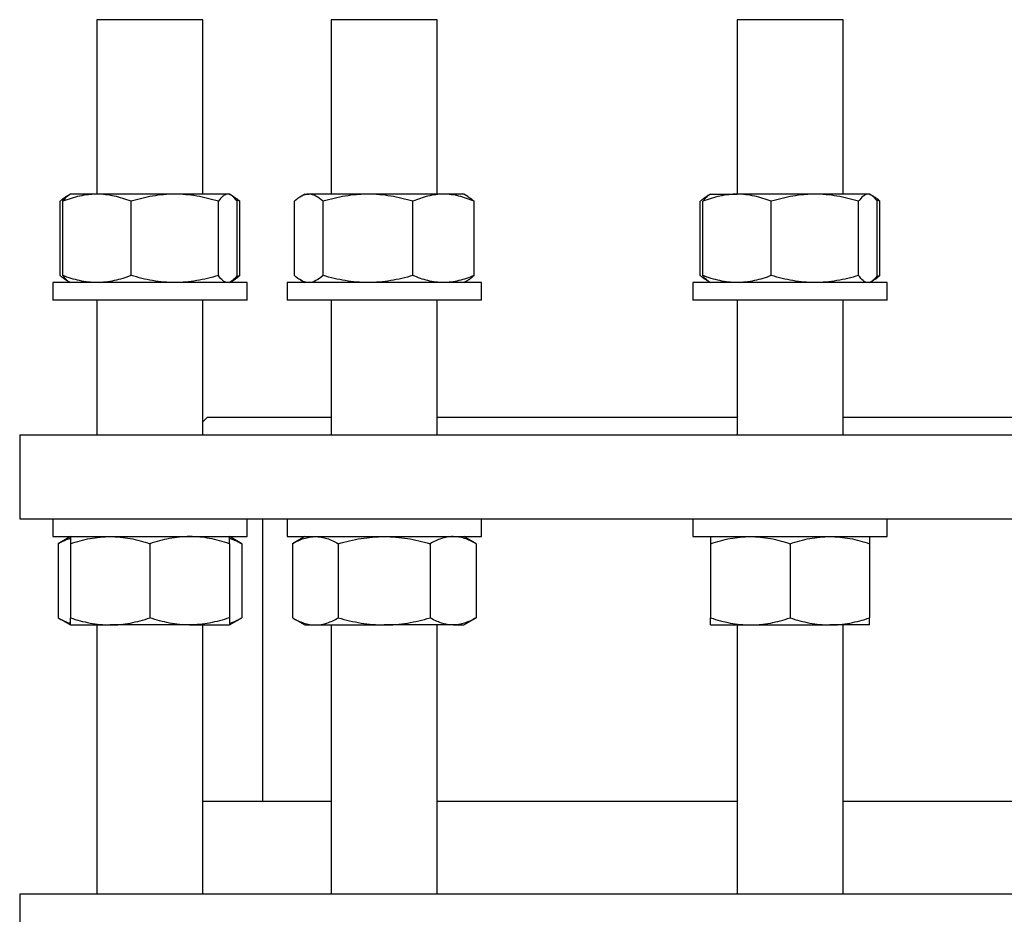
# Model space of a CAD drawing. Header units: millimetres. Extents: x 19 to 951, y 36 to 957.
# Tile 2 of 9: x 31 to 254, y 238 to 441. Entities that reach past the tile are written whole.
import ezdxf

# ---------------------------------------------------------------- set-up
doc = ezdxf.new("R2010")
doc.units = ezdxf.units.MM

msp = doc.modelspace()

# ---------------------------------------------------------------- linework, layer by layer
at = {"color": 7, "linetype": 'Continuous', "lineweight": 25}
for p, q in [((48.88, 440.84), (48.88, 401.34)), ((71.37, 440.84), (48.88, 440.84)), ((72.88, 440.84), (71.37, 440.84)), ((72.88, 401.34), (72.88, 440.84)), ((101.94, 440.84), (101.94, 401.34)), ((125.94, 440.84), (101.94, 440.84)), ((125.94, 401.34), (125.94, 440.84)), ((193.84, 440.84), (193.84, 401.34)), ((217.84, 440.84), (193.84, 440.84)), ((217.84, 401.34), (217.84, 440.84)), ((42.88, 401.34), (42.49, 401.11)), ((48.89, 401.34), (42.88, 401.34)), ((66.51, 401.34), (48.89, 401.34)), ((78.5, 401.34), (66.51, 401.34)), ((78.88, 401.34), (78.5, 401.34)), ((79.27, 401.11), (78.88, 401.34)), ((95.94, 401.34), (94.99, 400.79)), ((95.94, 401.34), (96.84, 401.34)), ((110.26, 401.34), (96.84, 401.34)), ((127.36, 401.34), (110.26, 401.34)), ((131.94, 401.34), (127.36, 401.34)), ((132.89, 400.79), (131.94, 401.34)), ((187.84, 401.34), (187.44, 401.11)), ((187.84, 401.34), (193.84, 401.34)), ((211.46, 401.34), (193.84, 401.34)), ((223.46, 401.34), (211.46, 401.34)), ((223.84, 401.34), (223.46, 401.34)), ((224.23, 401.11), (223.84, 401.34)), ((40.53, 382.94), (40.53, 399.73)), ((41.14, 382.94), (41.14, 399.73)), ((42.49, 401.11), (41.93, 400.79)), ((56.63, 382.94), (56.63, 399.73)), ((76.38, 382.94), (76.38, 399.73)), ((79.83, 400.79), (79.35, 401.07)), ((81.23, 399.73), (80.36, 400.08)), ((80.62, 382.94), (80.62, 399.73)), ((81.23, 382.94), (81.23, 399.73)), ((93.59, 382.94), (93.59, 399.73)), ((100.09, 382.94), (100.09, 399.73)), ((120.43, 382.94), (120.43, 399.73)), ((134.28, 382.94), (134.28, 399.73)), ((185.49, 382.94), (185.49, 399.73)), ((186.09, 382.94), (186.09, 399.73)), ((187.44, 401.11), (186.88, 400.79)), ((201.59, 382.94), (201.59, 399.73)), ((221.33, 382.94), (221.33, 399.73)), ((224.79, 400.79), (224.26, 401.09)), ((226.18, 399.73), (225.3, 400.09)), ((225.58, 382.94), (225.58, 399.73)), ((226.18, 382.94), (226.18, 399.73)), ((38.88, 381.34), (38.88, 377.34)), ((82.88, 381.34), (38.88, 381.34)), ((41.93, 381.89), (42.49, 381.56)), ((42.49, 381.56), (42.88, 381.34)), ((78.88, 381.34), (79.27, 381.56)), ((79.35, 381.61), (79.83, 381.89)), ((81.23, 382.94), (80.36, 382.59)), ((82.88, 377.34), (82.88, 381.34)), ((91.94, 381.34), (91.94, 377.34)), ((135.94, 381.34), (91.94, 381.34)), ((94.99, 381.89), (95.94, 381.34)), ((131.94, 381.34), (132.89, 381.89)), ((135.94, 377.34), (135.94, 381.34)), ((183.84, 381.34), (183.84, 377.34)), ((227.84, 381.34), (183.84, 381.34)), ((186.88, 381.89), (187.44, 381.56)), ((187.44, 381.56), (187.84, 381.34)), ((223.84, 381.34), (224.23, 381.56)), ((224.26, 381.58), (224.79, 381.89)), ((226.18, 382.94), (225.3, 382.59)), ((227.84, 377.34), (227.84, 381.34)), ((82.88, 377.34), (38.88, 377.34)), ((48.88, 377.34), (48.88, 346.84)), ((72.88, 346.84), (72.88, 377.34)), ((135.94, 377.34), (91.94, 377.34)), ((101.94, 377.34), (101.94, 346.84)), ((125.94, 346.84), (125.94, 377.34)), ((227.84, 377.34), (183.84, 377.34)), ((193.84, 377.34), (193.84, 346.84)), ((217.84, 346.84), (217.84, 377.34)), ((73.89, 350.84), (72.88, 349.82)), ((73.89, 350.84), (101.94, 350.84)), ((125.94, 350.84), (193.84, 350.84)), ((217.84, 350.84), (299.95, 350.84)), ((31.39, 346.84), (31.39, 327.84)), ((31.39, 346.84), (486.39, 346.84)), ((31.39, 327.84), (486.39, 327.84)), ((38.88, 327.84), (38.88, 323.84)), ((82.88, 323.84), (82.88, 327.84)), ((86.39, 327.84), (86.39, 263.9)), ((91.94, 327.84), (91.94, 323.84)), ((135.94, 323.84), (135.94, 327.84)), ((183.84, 327.84), (183.84, 323.84)), ((227.84, 323.84), (227.84, 327.84)), ((38.88, 323.84), (82.88, 323.84)), ((42.88, 323.84), (40.09, 322.23)), ((81.66, 322.23), (78.88, 323.84)), ((91.94, 323.84), (135.94, 323.84)), ((95.94, 323.84), (93.15, 322.23)), ((134.72, 322.23), (131.94, 323.84)), ((183.84, 323.84), (227.84, 323.84)), ((40.09, 322.23), (40.09, 305.44)), ((42.88, 322.23), (42.88, 305.44)), ((60.88, 322.23), (60.88, 305.44)), ((78.88, 322.23), (78.88, 305.44)), ((81.66, 322.23), (81.66, 305.44)), ((93.15, 322.23), (93.15, 305.44)), ((103.54, 322.23), (103.54, 305.44)), ((124.33, 322.23), (124.33, 305.44)), ((134.72, 322.23), (134.72, 305.44)), ((187.84, 322.23), (187.84, 305.44)), ((205.84, 322.23), (205.84, 305.44)), ((223.84, 322.23), (223.84, 305.44)), ((40.09, 305.44), (42.88, 303.84)), ((78.88, 303.84), (81.66, 305.44)), ((93.15, 305.44), (95.94, 303.84)), ((131.94, 303.84), (134.72, 305.44)), ((42.88, 303.84), (51.88, 303.84)), ((48.88, 303.84), (48.88, 242.9)), ((69.88, 303.84), (51.88, 303.84)), ((69.88, 303.84), (78.88, 303.84)), ((72.88, 242.9), (72.88, 303.84)), ((95.94, 303.84), (98.35, 303.84)), ((98.35, 303.84), (113.94, 303.84)), ((101.94, 303.84), (101.94, 242.9)), ((129.53, 303.84), (113.94, 303.84)), ((125.94, 242.9), (125.94, 303.84)), ((129.53, 303.84), (131.94, 303.84)), ((187.84, 303.84), (196.84, 303.84)), ((193.84, 303.84), (193.84, 242.9)), ((196.84, 303.84), (214.84, 303.84)), ((223.84, 303.84), (214.84, 303.84)), ((217.84, 242.9), (217.84, 303.84)), ((101.94, 263.9), (72.88, 263.9)), ((193.84, 263.9), (125.94, 263.9)), ((299.95, 263.9), (217.84, 263.9)), ((31.39, 242.9), (31.39, 228.9)), ((486.39, 242.9), (31.39, 242.9))]:
    msp.add_line(p, q, dxfattribs=at)
for points, knots in [([(48.89, 401.34), (48.56, 401.34), (48.23, 401.33), (47.57, 401.29), (47.24, 401.26), (46.26, 401.15), (45.61, 401.04), (43.68, 400.62), (42.4, 400.22), (41.14, 399.73)], [0, 0, 0, 0, 0.125, 0.125, 0.25, 0.25, 0.5, 0.5, 1, 1, 1, 1]), ([(56.63, 399.73), (55.37, 400.22), (54.09, 400.62), (51.51, 401.18), (50.21, 401.34), (48.89, 401.34)], [0, 0, 0, 0, 0.5, 0.5, 1, 1, 1, 1]), ([(66.51, 401.34), (65.67, 401.34), (64.83, 401.3), (63.15, 401.15), (62.32, 401.04), (59.85, 400.62), (58.23, 400.21), (56.63, 399.73)], [0, 0, 0, 0, 0.25, 0.25, 0.5, 0.5, 1, 1, 1, 1]), ([(76.38, 399.73), (75.57, 399.97), (74.76, 400.2), (73.12, 400.6), (72.3, 400.77), (69.83, 401.19), (68.18, 401.34), (66.51, 401.34)], [0, 0, 0, 0, 0.25, 0.25, 0.5, 0.5, 1, 1, 1, 1]), ([(78.5, 401.34), (78.41, 401.34), (78.32, 401.33), (78.14, 401.29), (78.05, 401.26), (77.78, 401.15), (77.6, 401.04), (77.07, 400.62), (76.72, 400.22), (76.38, 399.73)], [0, 0, 0, 0, 0.125, 0.125, 0.25, 0.25, 0.5, 0.5, 1, 1, 1, 1]), ([(80.62, 399.73), (80.28, 400.22), (79.93, 400.62), (79.22, 401.18), (78.86, 401.34), (78.5, 401.34)], [0, 0, 0, 0, 0.5, 0.5, 1, 1, 1, 1]), ([(96.84, 401.34), (96.7, 401.34), (96.56, 401.33), (96.29, 401.29), (96.15, 401.26), (95.74, 401.15), (95.47, 401.04), (94.66, 400.62), (94.12, 400.22), (93.59, 399.73)], [0, 0, 0, 0, 0.125, 0.125, 0.25, 0.25, 0.5, 0.5, 1, 1, 1, 1]), ([(100.09, 399.73), (99.56, 400.22), (99.02, 400.62), (97.94, 401.18), (97.39, 401.34), (96.84, 401.34)], [0, 0, 0, 0, 0.5, 0.5, 1, 1, 1, 1]), ([(110.26, 401.34), (109.83, 401.34), (109.4, 401.33), (108.53, 401.29), (108.1, 401.26), (106.81, 401.15), (105.96, 401.04), (103.42, 400.62), (101.75, 400.22), (100.09, 399.73)], [0, 0, 0, 0, 0.125, 0.125, 0.25, 0.25, 0.5, 0.5, 1, 1, 1, 1]), ([(120.43, 399.73), (118.77, 400.22), (117.09, 400.62), (113.71, 401.18), (111.99, 401.34), (110.26, 401.34)], [0, 0, 0, 0, 0.5, 0.5, 1, 1, 1, 1]), ([(127.36, 401.34), (126.77, 401.34), (126.18, 401.3), (125.01, 401.15), (124.42, 401.04), (122.69, 400.62), (121.55, 400.21), (120.43, 399.73)], [0, 0, 0, 0, 0.25, 0.25, 0.5, 0.5, 1, 1, 1, 1]), ([(134.28, 399.73), (133.72, 399.97), (133.15, 400.2), (132, 400.6), (131.43, 400.77), (129.69, 401.19), (128.53, 401.34), (127.36, 401.34)], [0, 0, 0, 0, 0.25, 0.25, 0.5, 0.5, 1, 1, 1, 1]), ([(193.84, 401.34), (193.51, 401.34), (193.18, 401.33), (192.52, 401.29), (192.2, 401.26), (191.22, 401.15), (190.57, 401.04), (188.63, 400.62), (187.36, 400.22), (186.09, 399.73)], [0, 0, 0, 0, 0.125, 0.125, 0.25, 0.25, 0.5, 0.5, 1, 1, 1, 1]), ([(201.59, 399.73), (200.32, 400.22), (199.05, 400.62), (196.47, 401.18), (195.16, 401.34), (193.84, 401.34)], [0, 0, 0, 0, 0.5, 0.5, 1, 1, 1, 1]), ([(211.46, 401.34), (211.04, 401.34), (210.62, 401.33), (209.78, 401.29), (209.37, 401.26), (208.12, 401.15), (207.29, 401.04), (204.83, 400.62), (203.2, 400.22), (201.59, 399.73)], [0, 0, 0, 0, 0.125, 0.125, 0.25, 0.25, 0.5, 0.5, 1, 1, 1, 1]), ([(221.33, 399.73), (219.72, 400.22), (218.09, 400.62), (214.81, 401.18), (213.14, 401.34), (211.46, 401.34)], [0, 0, 0, 0, 0.5, 0.5, 1, 1, 1, 1]), ([(223.46, 401.34), (223.28, 401.34), (223.1, 401.3), (222.74, 401.15), (222.56, 401.04), (222.03, 400.62), (221.68, 400.21), (221.33, 399.73)], [0, 0, 0, 0, 0.25, 0.25, 0.5, 0.5, 1, 1, 1, 1]), ([(225.58, 399.73), (225.41, 399.97), (225.23, 400.2), (224.88, 400.6), (224.7, 400.77), (224.17, 401.19), (223.82, 401.34), (223.46, 401.34)], [0, 0, 0, 0, 0.25, 0.25, 0.5, 0.5, 1, 1, 1, 1]), ([(42.27, 400.96), (42.19, 400.93), (41.95, 400.81), (41.53, 400.55), (41.03, 400.17), (40.7, 399.88), (40.53, 399.73)], [0, 0, 0, 0, 0.1320222, 0.4212851, 0.7106791, 1, 1, 1, 1]), ([(41.14, 399.73), (41.25, 399.89), (41.48, 400.2), (41.83, 400.59), (42.16, 400.9), (42.39, 401.04), (42.49, 401.11)], [0, 0, 0, 0, 0.25671, 0.513492, 0.77014, 1, 1, 1, 1]), ([(79.83, 400.78), (79.96, 400.7), (80.26, 400.53), (80.73, 400.17), (81.06, 399.88), (81.23, 399.73)], [0, 0, 0, 0, 0.281554, 0.640822, 1, 1, 1, 1]), ([(132.89, 400.78), (133.02, 400.7), (133.32, 400.53), (133.79, 400.17), (134.12, 399.88), (134.28, 399.73)], [0, 0, 0, 0, 0.281554, 0.640822, 1, 1, 1, 1]), ([(187.23, 400.96), (187.06, 400.87), (186.67, 400.68), (186.09, 400.26), (185.69, 399.91), (185.49, 399.73)], [0, 0, 0, 0, 0.297733, 0.648849, 1, 1, 1, 1]), ([(187.45, 401.1), (187.39, 401.07), (187.21, 400.98), (186.89, 400.69), (186.49, 400.27), (186.22, 399.91), (186.09, 399.73)], [0, 0, 0, 0, 0.1168445, 0.4091408, 0.7045558, 1, 1, 1, 1]), ([(226.18, 399.73), (225.94, 399.94), (225.5, 400.32), (225.03, 400.66), (224.8, 400.78), (224.79, 400.78)], [0, 0, 0, 0, 0.520255, 0.961499, 1, 1, 1, 1]), ([(42.27, 381.71), (42.19, 381.75), (41.95, 381.86), (41.53, 382.13), (41.03, 382.5), (40.7, 382.8), (40.53, 382.94)], [0, 0, 0, 0, 0.132022, 0.421285, 0.710679, 1, 1, 1, 1]), ([(48.89, 381.34), (48.56, 381.34), (48.23, 381.35), (47.57, 381.38), (47.24, 381.41), (46.26, 381.52), (45.61, 381.63), (43.68, 382.05), (42.4, 382.46), (41.14, 382.94)], [0, 0, 0, 0, 0.125, 0.125, 0.25, 0.25, 0.5, 0.5, 1, 1, 1, 1]), ([(41.14, 382.94), (41.25, 382.79), (41.48, 382.48), (41.83, 382.09), (42.16, 381.77), (42.39, 381.63), (42.49, 381.57)], [0, 0, 0, 0, 0.25671, 0.513492, 0.77014, 1, 1, 1, 1]), ([(56.63, 382.94), (55.37, 382.45), (54.09, 382.05), (51.51, 381.49), (50.21, 381.34), (48.89, 381.34)], [0, 0, 0, 0, 0.5, 0.5, 1, 1, 1, 1]), ([(66.51, 381.34), (65.67, 381.34), (64.83, 381.37), (63.15, 381.52), (62.32, 381.63), (59.85, 382.06), (58.23, 382.46), (56.63, 382.94)], [0, 0, 0, 0, 0.25, 0.25, 0.5, 0.5, 1, 1, 1, 1]), ([(76.38, 382.94), (75.57, 382.7), (74.76, 382.48), (73.12, 382.08), (72.3, 381.91), (69.83, 381.49), (68.18, 381.34), (66.51, 381.34)], [0, 0, 0, 0, 0.25, 0.25, 0.5, 0.5, 1, 1, 1, 1]), ([(78.5, 381.34), (78.41, 381.34), (78.32, 381.35), (78.14, 381.38), (78.05, 381.41), (77.78, 381.52), (77.6, 381.63), (77.07, 382.05), (76.72, 382.46), (76.38, 382.94)], [0, 0, 0, 0, 0.125, 0.125, 0.25, 0.25, 0.5, 0.5, 1, 1, 1, 1]), ([(80.62, 382.94), (80.28, 382.45), (79.93, 382.05), (79.22, 381.49), (78.86, 381.34), (78.5, 381.34)], [0, 0, 0, 0, 0.5, 0.5, 1, 1, 1, 1]), ([(79.83, 381.89), (79.96, 381.97), (80.26, 382.15), (80.73, 382.5), (81.06, 382.8), (81.23, 382.94)], [0, 0, 0, 0, 0.281554, 0.640822, 1, 1, 1, 1]), ([(96.84, 381.34), (96.7, 381.34), (96.56, 381.35), (96.29, 381.38), (96.15, 381.41), (95.74, 381.52), (95.47, 381.63), (94.66, 382.05), (94.12, 382.46), (93.59, 382.94)], [0, 0, 0, 0, 0.125, 0.125, 0.25, 0.25, 0.5, 0.5, 1, 1, 1, 1]), ([(100.09, 382.94), (99.56, 382.45), (99.02, 382.05), (97.94, 381.49), (97.39, 381.34), (96.84, 381.34)], [0, 0, 0, 0, 0.5, 0.5, 1, 1, 1, 1]), ([(110.26, 381.34), (109.83, 381.34), (109.4, 381.35), (108.53, 381.38), (108.1, 381.41), (106.81, 381.52), (105.96, 381.63), (103.42, 382.05), (101.75, 382.46), (100.09, 382.94)], [0, 0, 0, 0, 0.125, 0.125, 0.25, 0.25, 0.5, 0.5, 1, 1, 1, 1]), ([(120.43, 382.94), (118.77, 382.45), (117.09, 382.05), (113.71, 381.49), (111.99, 381.34), (110.26, 381.34)], [0, 0, 0, 0, 0.5, 0.5, 1, 1, 1, 1]), ([(127.36, 381.34), (126.77, 381.34), (126.18, 381.37), (125.01, 381.52), (124.42, 381.63), (122.69, 382.06), (121.55, 382.46), (120.43, 382.94)], [0, 0, 0, 0, 0.25, 0.25, 0.5, 0.5, 1, 1, 1, 1]), ([(134.28, 382.94), (133.72, 382.7), (133.15, 382.48), (132, 382.08), (131.43, 381.91), (129.69, 381.49), (128.53, 381.34), (127.36, 381.34)], [0, 0, 0, 0, 0.25, 0.25, 0.5, 0.5, 1, 1, 1, 1]), ([(132.89, 381.89), (133.02, 381.97), (133.32, 382.15), (133.79, 382.5), (134.12, 382.8), (134.28, 382.94)], [0, 0, 0, 0, 0.281554, 0.640822, 1, 1, 1, 1]), ([(187.23, 381.71), (187.06, 381.8), (186.67, 381.99), (186.09, 382.41), (185.69, 382.77), (185.49, 382.94)], [0, 0, 0, 0, 0.297733, 0.648849, 1, 1, 1, 1]), ([(193.84, 381.34), (193.51, 381.34), (193.18, 381.35), (192.52, 381.38), (192.2, 381.41), (191.22, 381.52), (190.57, 381.63), (188.63, 382.05), (187.36, 382.46), (186.09, 382.94)], [0, 0, 0, 0, 0.125, 0.125, 0.25, 0.25, 0.5, 0.5, 1, 1, 1, 1]), ([(187.45, 381.58), (187.39, 381.6), (187.21, 381.7), (186.89, 381.98), (186.49, 382.41), (186.22, 382.77), (186.09, 382.94)], [0, 0, 0, 0, 0.116844, 0.409141, 0.704556, 1, 1, 1, 1]), ([(201.59, 382.94), (200.32, 382.45), (199.05, 382.05), (196.47, 381.49), (195.16, 381.34), (193.84, 381.34)], [0, 0, 0, 0, 0.5, 0.5, 1, 1, 1, 1]), ([(211.46, 381.34), (211.04, 381.34), (210.62, 381.35), (209.78, 381.38), (209.37, 381.41), (208.12, 381.52), (207.29, 381.63), (204.83, 382.05), (203.2, 382.46), (201.59, 382.94)], [0, 0, 0, 0, 0.125, 0.125, 0.25, 0.25, 0.5, 0.5, 1, 1, 1, 1]), ([(221.33, 382.94), (219.72, 382.45), (218.09, 382.05), (214.81, 381.49), (213.14, 381.34), (211.46, 381.34)], [0, 0, 0, 0, 0.5, 0.5, 1, 1, 1, 1]), ([(223.46, 381.34), (223.28, 381.34), (223.1, 381.37), (222.74, 381.52), (222.56, 381.63), (222.03, 382.06), (221.68, 382.46), (221.33, 382.94)], [0, 0, 0, 0, 0.25, 0.25, 0.5, 0.5, 1, 1, 1, 1]), ([(225.58, 382.94), (225.41, 382.7), (225.23, 382.48), (224.88, 382.08), (224.7, 381.91), (224.17, 381.49), (223.82, 381.34), (223.46, 381.34)], [0, 0, 0, 0, 0.25, 0.25, 0.5, 0.5, 1, 1, 1, 1]), ([(226.18, 382.94), (225.94, 382.74), (225.5, 382.35), (225.03, 382.01), (224.8, 381.9), (224.79, 381.89)], [0, 0, 0, 0, 0.520255, 0.961499, 1, 1, 1, 1]), ([(40.09, 322.23), (40.37, 322.39), (40.93, 322.7), (41.78, 323.08), (42.43, 323.34), (42.8, 323.44), (42.88, 323.46)], [0, 0, 0, 0, 0.30517, 0.610427, 0.915525, 1, 1, 1, 1]), ([(42.88, 322.23), (44.35, 322.72), (45.83, 323.12), (48.83, 323.68), (50.35, 323.84), (51.88, 323.84)], [0, 0, 0, 0, 0.5, 0.5, 1, 1, 1, 1]), ([(42.88, 323.84), (42.88, 323.84), (42.88, 323.83), (42.88, 323.79), (42.88, 323.76), (42.88, 323.65), (42.88, 323.54), (42.88, 323.12), (42.88, 322.72), (42.88, 322.23)], [0, 0, 0, 0, 0.125, 0.125, 0.25, 0.25, 0.5, 0.5, 1, 1, 1, 1]), ([(51.88, 323.84), (52.26, 323.84), (52.64, 323.83), (53.41, 323.79), (53.79, 323.76), (54.93, 323.65), (55.68, 323.54), (57.93, 323.12), (59.41, 322.72), (60.88, 322.23)], [0, 0, 0, 0, 0.125, 0.125, 0.25, 0.25, 0.5, 0.5, 1, 1, 1, 1]), ([(69.88, 323.84), (69.12, 323.84), (68.35, 323.8), (66.82, 323.65), (66.06, 323.54), (63.81, 323.12), (62.33, 322.71), (60.88, 322.23)], [0, 0, 0, 0, 0.25, 0.25, 0.5, 0.5, 1, 1, 1, 1]), ([(78.88, 322.23), (78.15, 322.47), (77.41, 322.7), (75.91, 323.1), (75.16, 323.27), (72.91, 323.69), (71.4, 323.84), (69.88, 323.84)], [0, 0, 0, 0, 0.25, 0.25, 0.5, 0.5, 1, 1, 1, 1]), ([(78.88, 322.23), (78.88, 322.72), (78.88, 323.12), (78.88, 323.68), (78.88, 323.84), (78.88, 323.84)], [0, 0, 0, 0, 0.5, 0.5, 1, 1, 1, 1]), ([(78.88, 323.46), (79, 323.43), (79.4, 323.31), (80.07, 323.05), (80.87, 322.67), (81.4, 322.38), (81.66, 322.23)], [0, 0, 0, 0, 0.132861, 0.421844, 0.710959, 1, 1, 1, 1]), ([(93.15, 322.23), (94, 322.72), (94.86, 323.12), (96.59, 323.68), (97.46, 323.84), (98.35, 323.84)], [0, 0, 0, 0, 0.5, 0.5, 1, 1, 1, 1]), ([(98.35, 323.84), (98.57, 323.84), (98.79, 323.83), (99.23, 323.79), (99.45, 323.76), (100.11, 323.65), (100.54, 323.54), (101.84, 323.12), (102.7, 322.72), (103.54, 322.23)], [0, 0, 0, 0, 0.125, 0.125, 0.25, 0.25, 0.5, 0.5, 1, 1, 1, 1]), ([(103.54, 322.23), (105.24, 322.72), (106.96, 323.12), (110.42, 323.68), (112.17, 323.84), (113.94, 323.84)], [0, 0, 0, 0, 0.5, 0.5, 1, 1, 1, 1]), ([(113.94, 323.84), (114.38, 323.84), (114.82, 323.83), (115.7, 323.79), (116.14, 323.76), (117.46, 323.65), (118.33, 323.54), (120.92, 323.12), (122.63, 322.72), (124.33, 322.23)], [0, 0, 0, 0, 0.125, 0.125, 0.25, 0.25, 0.5, 0.5, 1, 1, 1, 1]), ([(129.53, 323.84), (129.09, 323.84), (128.64, 323.8), (127.76, 323.65), (127.32, 323.54), (126.02, 323.12), (125.17, 322.71), (124.33, 322.23)], [0, 0, 0, 0, 0.25, 0.25, 0.5, 0.5, 1, 1, 1, 1]), ([(134.72, 322.23), (134.3, 322.47), (133.87, 322.7), (133.01, 323.1), (132.58, 323.27), (131.28, 323.69), (130.4, 323.84), (129.53, 323.84)], [0, 0, 0, 0, 0.25, 0.25, 0.5, 0.5, 1, 1, 1, 1]), ([(187.84, 322.23), (189.31, 322.72), (190.79, 323.12), (193.79, 323.68), (195.3, 323.84), (196.84, 323.84)], [0, 0, 0, 0, 0.5, 0.5, 1, 1, 1, 1]), ([(187.84, 323.84), (187.84, 323.84), (187.84, 323.8), (187.84, 323.65), (187.84, 323.54), (187.84, 323.12), (187.84, 322.71), (187.84, 322.23)], [0, 0, 0, 0, 0.25, 0.25, 0.5, 0.5, 1, 1, 1, 1]), ([(196.84, 323.84), (197.22, 323.84), (197.6, 323.83), (198.37, 323.79), (198.75, 323.76), (199.88, 323.65), (200.64, 323.54), (202.89, 323.12), (204.37, 322.72), (205.84, 322.23)], [0, 0, 0, 0, 0.125, 0.125, 0.25, 0.25, 0.5, 0.5, 1, 1, 1, 1]), ([(205.84, 322.23), (207.31, 322.72), (208.79, 323.12), (211.79, 323.68), (213.3, 323.84), (214.84, 323.84)], [0, 0, 0, 0, 0.5, 0.5, 1, 1, 1, 1]), ([(214.84, 323.84), (215.22, 323.84), (215.6, 323.83), (216.37, 323.79), (216.75, 323.76), (217.88, 323.65), (218.64, 323.54), (220.89, 323.12), (222.37, 322.72), (223.84, 322.23)], [0, 0, 0, 0, 0.125, 0.125, 0.25, 0.25, 0.5, 0.5, 1, 1, 1, 1]), ([(223.84, 323.84), (223.84, 323.84), (223.84, 323.8), (223.84, 323.65), (223.84, 323.54), (223.84, 323.12), (223.84, 322.71), (223.84, 322.23)], [0, 0, 0, 0, 0.25, 0.25, 0.5, 0.5, 1, 1, 1, 1]), ([(40.09, 305.44), (40.37, 305.29), (40.93, 304.98), (41.78, 304.59), (42.43, 304.33), (42.8, 304.23), (42.88, 304.21)], [0, 0, 0, 0, 0.30517, 0.610427, 0.915525, 1, 1, 1, 1]), ([(42.88, 305.44), (44.35, 304.95), (45.83, 304.55), (48.83, 303.99), (50.35, 303.84), (51.88, 303.84)], [0, 0, 0, 0, 0.5, 0.5, 1, 1, 1, 1]), ([(42.88, 303.84), (42.88, 303.84), (42.88, 303.85), (42.88, 303.88), (42.88, 303.91), (42.88, 304.02), (42.88, 304.13), (42.88, 304.55), (42.88, 304.96), (42.88, 305.44)], [0, 0, 0, 0, 0.125, 0.125, 0.25, 0.25, 0.5, 0.5, 1, 1, 1, 1]), ([(51.88, 303.84), (52.26, 303.84), (52.64, 303.85), (53.41, 303.88), (53.79, 303.91), (54.93, 304.02), (55.68, 304.13), (57.93, 304.55), (59.41, 304.96), (60.88, 305.44)], [0, 0, 0, 0, 0.125, 0.125, 0.25, 0.25, 0.5, 0.5, 1, 1, 1, 1]), ([(69.88, 303.84), (69.12, 303.84), (68.35, 303.87), (66.82, 304.02), (66.06, 304.13), (63.81, 304.56), (62.33, 304.96), (60.88, 305.44)], [0, 0, 0, 0, 0.25, 0.25, 0.5, 0.5, 1, 1, 1, 1]), ([(78.88, 305.44), (78.15, 305.2), (77.41, 304.98), (75.91, 304.58), (75.16, 304.41), (72.91, 303.99), (71.4, 303.84), (69.88, 303.84)], [0, 0, 0, 0, 0.25, 0.25, 0.5, 0.5, 1, 1, 1, 1]), ([(78.88, 305.44), (78.88, 304.95), (78.88, 304.55), (78.88, 303.99), (78.88, 303.84), (78.88, 303.84)], [0, 0, 0, 0, 0.5, 0.5, 1, 1, 1, 1]), ([(78.88, 304.21), (79, 304.25), (79.4, 304.36), (80.07, 304.63), (80.87, 305), (81.4, 305.3), (81.66, 305.44)], [0, 0, 0, 0, 0.132861, 0.421844, 0.710959, 1, 1, 1, 1]), ([(93.15, 305.44), (94, 304.95), (94.86, 304.55), (96.59, 303.99), (97.46, 303.84), (98.35, 303.84)], [0, 0, 0, 0, 0.5, 0.5, 1, 1, 1, 1]), ([(98.35, 303.84), (98.57, 303.84), (98.79, 303.85), (99.23, 303.88), (99.45, 303.91), (100.11, 304.02), (100.54, 304.13), (101.84, 304.55), (102.7, 304.96), (103.54, 305.44)], [0, 0, 0, 0, 0.125, 0.125, 0.25, 0.25, 0.5, 0.5, 1, 1, 1, 1]), ([(103.54, 305.44), (105.24, 304.95), (106.96, 304.55), (110.42, 303.99), (112.17, 303.84), (113.94, 303.84)], [0, 0, 0, 0, 0.5, 0.5, 1, 1, 1, 1]), ([(113.94, 303.84), (114.38, 303.84), (114.82, 303.85), (115.7, 303.88), (116.14, 303.91), (117.46, 304.02), (118.33, 304.13), (120.92, 304.55), (122.63, 304.96), (124.33, 305.44)], [0, 0, 0, 0, 0.125, 0.125, 0.25, 0.25, 0.5, 0.5, 1, 1, 1, 1]), ([(129.53, 303.84), (129.09, 303.84), (128.64, 303.87), (127.76, 304.02), (127.32, 304.13), (126.02, 304.56), (125.17, 304.96), (124.33, 305.44)], [0, 0, 0, 0, 0.25, 0.25, 0.5, 0.5, 1, 1, 1, 1]), ([(134.72, 305.44), (134.3, 305.2), (133.87, 304.98), (133.01, 304.58), (132.58, 304.41), (131.28, 303.99), (130.4, 303.84), (129.53, 303.84)], [0, 0, 0, 0, 0.25, 0.25, 0.5, 0.5, 1, 1, 1, 1]), ([(187.84, 305.44), (189.31, 304.95), (190.79, 304.55), (193.79, 303.99), (195.3, 303.84), (196.84, 303.84)], [0, 0, 0, 0, 0.5, 0.5, 1, 1, 1, 1]), ([(187.84, 303.84), (187.84, 303.84), (187.84, 303.87), (187.84, 304.02), (187.84, 304.13), (187.84, 304.56), (187.84, 304.96), (187.84, 305.44)], [0, 0, 0, 0, 0.25, 0.25, 0.5, 0.5, 1, 1, 1, 1]), ([(196.84, 303.84), (197.22, 303.84), (197.6, 303.85), (198.37, 303.88), (198.75, 303.91), (199.88, 304.02), (200.64, 304.13), (202.89, 304.55), (204.37, 304.96), (205.84, 305.44)], [0, 0, 0, 0, 0.125, 0.125, 0.25, 0.25, 0.5, 0.5, 1, 1, 1, 1]), ([(205.84, 305.44), (207.31, 304.95), (208.79, 304.55), (211.79, 303.99), (213.3, 303.84), (214.84, 303.84)], [0, 0, 0, 0, 0.5, 0.5, 1, 1, 1, 1]), ([(214.84, 303.84), (215.22, 303.84), (215.6, 303.85), (216.37, 303.88), (216.75, 303.91), (217.88, 304.02), (218.64, 304.13), (220.89, 304.55), (222.37, 304.96), (223.84, 305.44)], [0, 0, 0, 0, 0.125, 0.125, 0.25, 0.25, 0.5, 0.5, 1, 1, 1, 1]), ([(223.84, 303.84), (223.84, 303.84), (223.84, 303.87), (223.84, 304.02), (223.84, 304.13), (223.84, 304.56), (223.84, 304.96), (223.84, 305.44)], [0, 0, 0, 0, 0.25, 0.25, 0.5, 0.5, 1, 1, 1, 1])]:
    msp.add_open_spline(points, degree=3, knots=knots, dxfattribs=at)

doc.saveas('drawing.dxf')
